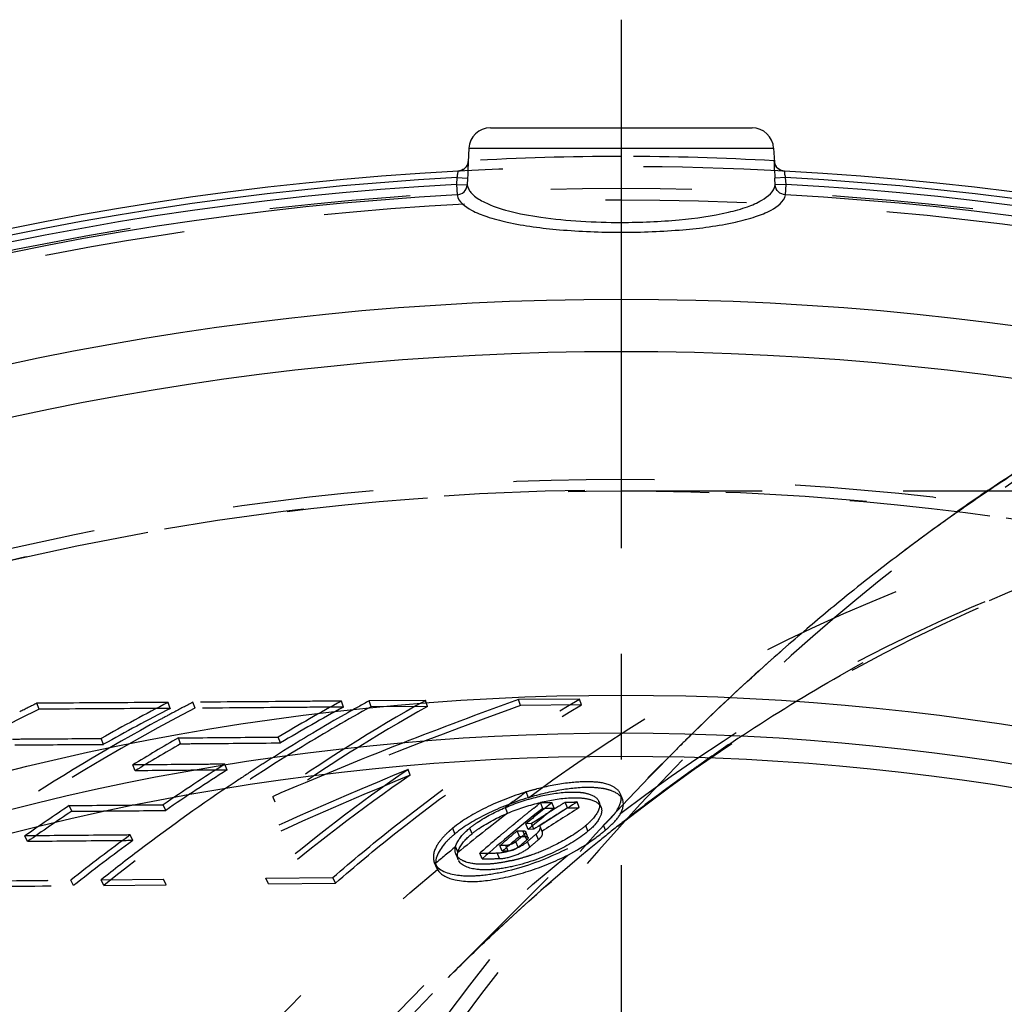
# Model space of a CAD drawing. Header units: millimetres. Extents: x 304 to 696, y 354 to 646.
# Tile 5 of 8: x 421 to 467, y 600 to 646. Entities that reach past the tile are written whole.
import ezdxf

# ---------------------------------------------------------------- set-up
doc = ezdxf.new("R2010")
doc.units = ezdxf.units.MM
doc.header["$LTSCALE"] = 65.185185
doc.linetypes.add('CENTER', pattern=[0.6, 0.375, -0.075, 0.075, -0.075])
doc.linetypes.add('HIDDEN', pattern=[0.2, 0.1, -0.1])
for name, color, linetype in [('ACHSE_S', 7, 'CONTINUOUS'), ('KOERPER', 7, 'CONTINUOUS'), ('KONST.EL_MIT_GEO', 7, 'CONTINUOUS')]:
    doc.layers.add(name, color=color, linetype=linetype)

msp = doc.modelspace()

# ---------------------------------------------------------------- linework, layer by layer
at = {"layer": 'ACHSE_S', "color": 2, "linetype": 'CENTER'}
msp.add_line((448.916, 645.9), (448.916, 354.1), dxfattribs=at)
at = {"layer": 'KOERPER', "color": 7, "linetype": 'Continuous'}
for p, q in [((441.866, 639.952), (441.833, 639.308)), ((455.966, 639.952), (456, 639.308))]:
    msp.add_line(p, q, dxfattribs=at)
at = {"layer": 'KOERPER', "color": 8, "linetype": 'HIDDEN'}
for p, q in [((448.916, 624.1), (490.762, 624.1)), ((440.927, 601.6), (451.483, 612.155))]:
    msp.add_line(p, q, dxfattribs=at)
msp.add_circle((448.916, 499.1), 139, dxfattribs=at)
msp.add_arc((448.916, 499.1), 125, 116.16598, 112.91976, dxfattribs=at)
at = {"layer": 'KONST.EL_MIT_GEO', "color": 7, "linetype": 'Continuous'}
for p, q in [((442.865, 640.9), (454.967, 640.9)), ((441.866, 639.952), (455.966, 639.952)), ((441.833, 639.32), (441.831, 639.305)), ((441.833, 639.313), (441.833, 639.31)), ((455.999, 639.31), (455.999, 639.311)), ((441.311, 638.593), (441.294, 638.275)), ((441.294, 638.275), (441.321, 637.793)), ((441.294, 638.275), (441.78, 638.252)), ((441.311, 638.593), (441.797, 638.567)), ((441.78, 638.252), (441.793, 638.249)), ((441.809, 638.567), (441.793, 638.249)), ((456.04, 638.249), (456.023, 638.567)), ((456.521, 638.593), (456.035, 638.567)), ((456.052, 638.252), (456.04, 638.249)), ((456.538, 638.275), (456.052, 638.252)), ((456.512, 637.793), (456.538, 638.275)), ((456.538, 638.275), (456.521, 638.593))]:
    msp.add_line(p, q, dxfattribs=at)
at = {"layer": 'KONST.EL_MIT_GEO', "color": 8, "linetype": 'HIDDEN'}
for p, q in [((441.833, 639.313), (441.833, 639.318)), ((421.991, 614.001), (421.888, 614.277)), ((428.056, 614.038), (427.958, 614.314)), ((429.198, 614.046), (429.1, 614.322)), ((436.061, 614.099), (435.968, 614.375)), ((439.868, 614.408), (437.248, 614.385)), ((437.34, 614.109), (437.248, 614.385)), ((439.958, 614.132), (437.34, 614.109)), ((439.958, 614.132), (439.868, 614.408)), ((446.99, 614.471), (444.169, 614.446)), ((444.257, 614.17), (444.169, 614.446)), ((447.075, 614.195), (444.257, 614.17)), ((447.075, 614.195), (446.99, 614.471)), ((433.151, 612.44), (433.051, 612.712)), ((424.965, 612.374), (424.858, 612.646)), ((428.532, 612.402), (428.428, 612.673)), ((426.427, 611.15), (426.319, 611.419)), ((430.68, 611.186), (430.575, 611.455)), ((439.156, 610.945), (439.056, 611.213)), ((432.914, 609.702), (432.806, 609.967)), ((444.618, 609.905), (444.52, 610.171)), ((448.983, 609.802), (448.884, 610.069)), ((423.497, 609.278), (423.381, 609.542)), ((427.843, 609.316), (427.731, 609.581)), ((444.867, 609.424), (445.019, 609.545)), ((445.019, 609.545), (445.183, 609.676)), ((445.242, 609.677), (445.183, 609.676)), ((445.283, 609.411), (445.183, 609.676)), ((445.811, 609.42), (445.712, 609.685)), ((446.429, 609.433), (446.329, 609.698)), ((446.973, 609.445), (446.873, 609.71)), ((447.986, 609.458), (447.886, 609.724)), ((443.659, 609.187), (443.559, 609.451)), ((444.565, 609.181), (444.63, 609.233)), ((449.472, 609.154), (449.535, 609.203)), ((443.922, 608.655), (444.013, 608.73)), ((444.77, 608.708), (444.502, 608.703)), ((444.605, 608.44), (444.502, 608.703)), ((444.943, 608.82), (444.77, 608.708)), ((444.873, 608.446), (444.77, 608.708)), ((445.116, 608.931), (444.943, 608.82)), ((445.289, 609.041), (445.116, 608.931)), ((445.269, 608.308), (445.144, 608.606)), ((445.164, 608.57), (445.144, 608.606)), ((447.377, 608.352), (447.274, 608.614)), ((448.188, 608.407), (448.096, 608.642)), ((426.318, 607.92), (426.201, 608.181)), ((441.224, 608.233), (441.12, 608.494)), ((442.016, 608.241), (441.912, 608.503)), ((444.102, 608.368), (444.371, 608.374)), ((444.206, 608.107), (444.102, 608.368)), ((444.308, 608.098), (444.441, 608.211)), ((444.545, 607.95), (444.371, 608.374)), ((444.602, 608.064), (444.498, 608.325)), ((444.873, 608.446), (444.605, 608.44)), ((445.085, 607.962), (444.98, 608.224)), ((445.268, 608.307), (445.247, 608.344)), ((421.451, 607.876), (421.331, 608.137)), ((443.396, 607.69), (443.306, 607.689)), ((443.412, 607.429), (443.306, 607.689)), ((443.576, 607.694), (443.396, 607.69)), ((443.682, 607.434), (443.576, 607.694)), ((444.15, 607.611), (444.044, 607.871)), ((444.206, 608.107), (444.474, 608.112)), ((444.22, 608.023), (444.308, 608.098)), ((444.691, 607.624), (444.586, 607.884)), ((441.248, 607.629), (441.354, 607.369)), ((441.264, 607.299), (441.37, 607.042)), ((442.476, 607.074), (442.369, 607.333)), ((443.288, 607.09), (443.181, 607.349)), ((443.682, 607.434), (443.412, 607.429)), ((440.267, 606.914), (440.375, 606.657)), ((440.269, 606.915), (440.301, 606.846)), ((440.409, 606.588), (440.301, 606.846)), ((440.377, 606.658), (440.409, 606.588)), ((423.574, 605.836), (423.451, 606.092)), ((424.859, 606.105), (427.742, 606.133)), ((424.982, 605.849), (424.859, 606.105)), ((424.982, 605.849), (427.862, 605.877)), ((427.862, 605.877), (427.742, 606.133)), ((432.476, 606.181), (435.579, 606.212)), ((432.592, 605.924), (432.476, 606.181)), ((432.592, 605.924), (435.693, 605.956)), ((435.693, 605.956), (435.579, 606.212)), ((440.918, 601.591), (440.927, 601.6))]:
    msp.add_line(p, q, dxfattribs=at)
at = {"layer": 'KONST.EL_MIT_GEO', "color": 7, "linetype": 'Continuous'}
for points in [[(441.831, 639.305), (441.828, 639.284), (441.82, 639.253), (441.808, 639.216), (441.791, 639.177), (441.77, 639.137), (441.743, 639.098), (441.712, 639.06), (441.677, 639.024), (441.636, 638.991), (441.592, 638.962), (441.543, 638.938), (441.491, 638.918), (441.436, 638.905), (441.378, 638.897), (441.37, 638.896)], [(456.023, 639.22), (456.012, 639.255), (456.005, 639.284), (456.001, 639.302)], [(456.334, 638.921), (456.282, 638.941), (456.233, 638.967), (456.189, 638.996), (456.15, 639.029), (456.115, 639.065), (456.085, 639.104), (456.059, 639.143), (456.039, 639.183), (456.023, 639.22)], [(456.463, 638.896), (456.449, 638.897), (456.39, 638.906), (456.334, 638.921)]]:
    msp.add_lwpolyline(points, dxfattribs=at)
at = {"layer": 'KONST.EL_MIT_GEO', "color": 8, "linetype": 'HIDDEN'}
msp.add_lwpolyline([(456.001, 639.302), (455.999, 639.316), (455.999, 639.32), (455.999, 639.315), (455.999, 639.311)], dxfattribs=at)
for radius in [139, 138.464, 125.536, 125]:
    msp.add_circle((448.916, 499.1), radius, dxfattribs=at)
at = {"layer": 'KONST.EL_MIT_GEO', "color": 7, "linetype": 'Continuous'}
for radius in [133.87, 131.455, 115.55, 113.8, 112.728]:
    msp.add_circle((448.916, 499.1), radius, dxfattribs=at)
for centre, radius, start, end in [((442.865, 639.9), 1, 90, 177), ((454.967, 639.9), 1, 3, 90), ((448.916, 499.1), 140, 93.09, 86.90886), ((469.98, 639.294), 13.976, 181.5781, 182.9828), ((448.916, 499.1), 139.7, 93.12069, 86.87931), ((448.916, 499.1), 139.384, 93.13465, 86.86535), ((448.916, 499.1), 138.901, 93.13465, 86.86535)]:
    msp.add_arc(centre, radius, start, end, dxfattribs=at)
at = {"layer": 'KONST.EL_MIT_GEO', "color": 8, "linetype": 'HIDDEN'}
for centre, radius, start, end in [((448.917, 516.935), 122.638, 90.00036, 93.30743), ((448.918, 517.031), 122.543, 86.69129, 90.00092), ((441.343, 639.395), 0.5, 273.0938, 357.044), ((456.489, 639.395), 0.5, 182.965, 266.951), ((448.916, 499.1), 140, 86.90886, 93.09), ((515.395, 550.647), 88.575, 122.73526, 123.93251), ((517.452, 548.133), 91.837, 124.15381, 125.27689), ((516.238, 549.394), 90.085, 123.93241, 125.0788), ((516.896, 548.454), 91.233, 125.07766, 125.67537), ((517.537, 547.564), 92.33, 125.67626, 126.70831), ((518.875, 545.782), 94.558, 126.71301, 128.89975), ((520.595, 543.644), 97.301, 128.89728, 130.42608), ((522.353, 541.581), 100.012, 130.42686, 132.09345), ((524.757, 538.933), 103.589, 132.09785, 134.48946), ((466.453, 523.929), 100.741, 116.25551, 116.76371), ((471.128, 530.356), 94.406, 117.21174, 119.34772), ((471.788, 531.954), 92.772, 117.39576, 118.02134), ((480.671, 541.679), 83.392, 119.29368, 125.02745), ((510.614, 429.052), 196.651, 109.72062, 113.27317), ((480.659, 541.587), 83.182, 119.29421, 125.02859), ((477.078, 538.86), 85.979, 118.56367, 120.80156), ((477.07, 538.771), 85.767, 118.56418, 120.8022), ((477.821, 540.548), 84.25, 118.78838, 119.5505), ((510.127, 430.523), 195.391, 109.7286, 111.42359), ((467.209, 522.394), 102.159, 116.27118, 125.35656), ((472.704, 530.175), 94.484, 117.41688, 126.86284), ((471.122, 530.285), 94.176, 117.21204, 119.34809), ((471.919, 531.707), 93.052, 118.02124, 118.45705), ((477.977, 540.272), 84.568, 119.55024, 119.90221), ((472.735, 530.264), 94.709, 118.47485, 123.45779), ((478.38, 539.582), 85.367, 119.90554, 122.33219), ((527.229, 536.41), 107.121, 134.48376, 135.00032), ((526.577, 537.06), 106.2, 134.48175, 134.99946), ((499.499, 544.891), 81.437, 123.51756, 125.01048), ((474.209, 533.268), 91.657, 119.96527, 121.4997), ((474.201, 533.192), 91.432, 119.96576, 121.50025), ((511.668, 426.594), 199.612, 111.42341, 113.27063), ((477.932, 536.523), 88.642, 122.29271, 124.4946), ((478.843, 538.841), 86.24, 122.32927, 122.90864), ((500.143, 543.966), 82.564, 125.00819, 125.49137), ((516.747, 423.058), 203.564, 112.43634, 115.92747), ((477.921, 536.441), 88.423, 122.29344, 124.49545), ((516.895, 422.597), 203.761, 112.42798, 115.9092), ((479.074, 538.485), 86.665, 122.90878, 123.64851), ((485.357, 543.858), 81.734, 124.50512, 130.3148), ((485.34, 543.763), 81.526, 124.50617, 130.31657), ((501.079, 542.668), 84.165, 125.49714, 127.76436), ((479.903, 537.263), 88.142, 123.65696, 127.17673), ((494.626, 542.317), 84.349, 126.44298, 127.25916), ((448.261, 597.707), 13.013, 104.4611, 106.7045), ((475.408, 531.396), 93.881, 123.65373, 125.17092), ((492.288, 551.121), 74.827, 128.49535, 129.68826), ((507.098, 513.413), 113.579, 122.02216, 123.0571), ((441.597, 829.379), 219.733, 270.95039, 271.07283), ((506.332, 513.433), 113.434, 121.93614, 122.14295), ((441.497, 834.339), 224.694, 271.23214, 271.37104), ((475.396, 531.324), 93.65, 123.65439, 125.17165), ((495.725, 540.75), 85.99, 127.2634, 129.21956), ((492.293, 550.077), 75.7, 128.38952, 131.15471), ((491.963, 550.616), 75.341, 128.9838, 129.30673), ((492.265, 551.018), 74.624, 128.49907, 129.69226), ((491.779, 550.843), 75.049, 128.68862, 128.92045), ((506.648, 512.787), 113.872, 121.92656, 122.8537), ((507.076, 513.304), 113.382, 122.01171, 123.04626), ((441.7, 829.477), 220.095, 270.93287, 271.07035), ((506.622, 512.974), 113.977, 122.14311, 122.55553), ((441.598, 834.564), 225.183, 271.22928, 271.36786), ((502.094, 541.345), 85.831, 127.81284, 128.30345), ((492.31, 550.194), 75.888, 129.61468, 129.92191), ((492.111, 550.435), 75.576, 129.30668, 129.52525), ((502.673, 540.614), 86.765, 128.30427, 129.15492), ((479.775, 534.812), 90.847, 126.13677, 128.31517), ((492.486, 549.984), 76.162, 129.92191, 130.22842), ((493.078, 550.173), 76.061, 130.08329, 130.87196), ((493.926, 550.947), 75.342, 130.51564, 130.91143), ((443.358, 614.159), 7.512, 308.2573, 310.0227), ((479.76, 534.734), 90.622, 126.13775, 128.31628), ((506.629, 535.946), 92.883, 129.22901, 135.02108), ((492.85, 549.556), 76.724, 130.22917, 131.14425), ((493.053, 550.073), 75.855, 130.08738, 130.87623), ((493.568, 550.484), 75.802, 130.61796, 130.7934), ((493.477, 550.46), 75.494, 130.40292, 130.79809), ((493.901, 550.846), 75.135, 130.52044, 130.91634), ((480.986, 535.818), 89.947, 127.17022, 128.60851), ((496.947, 539.373), 88.099, 129.21547, 130.01453), ((438.689, 816.541), 209.241, 271.00756, 271.22999), ((441.661, 616.253), 9.51, 287.4384, 288.8576), ((441.63, 616.335), 9.597, 288.8751, 294.5692), ((438.797, 816.748), 209.707, 271.0052, 271.22712), ((441.876, 615.464), 8.691, 282.9605, 284.5252), ((441.728, 616.033), 9.279, 284.5327, 287.4527)]:
    msp.add_arc(centre, radius, start, end, dxfattribs=at)
at = {"layer": 'KONST.EL_MIT_GEO', "color": 7, "linetype": 'Continuous'}
for points, knots in [([(441.833, 639.31), (441.831, 639.269), (441.826, 639.021), (441.82, 638.773), (441.809, 638.567)], [0, 0, 0, 0, 0.167591, 1, 1, 1, 1]), ([(441.841, 639.37), (441.836, 639.369), (441.837, 639.341), (441.834, 639.327), (441.833, 639.313)], [0, 0, 0, 0, 0.26621, 1, 1, 1, 1]), ([(455.999, 639.311), (455.999, 639.326), (455.995, 639.34), (455.996, 639.369), (455.991, 639.37)], [0, 0, 0, 0, 0.734045, 1, 1, 1, 1]), ([(456.002, 639.237), (456.002, 639.251), (456.001, 639.275), (456, 639.299), (455.999, 639.31)], [0, 0, 0, 0, 0.545015, 1, 1, 1, 1]), ([(456.009, 638.909), (456.009, 638.941), (456.006, 639.05), (456.004, 639.16), (456.002, 639.237)], [0, 0, 0, 0, 0.288818, 1, 1, 1, 1]), ([(441.37, 638.896), (441.361, 638.896), (441.356, 638.852), (441.34, 638.766), (441.327, 638.663), (441.311, 638.593)], [0, 0, 0, 0, 0.084787, 0.301403, 1, 1, 1, 1]), ([(456.521, 638.593), (456.506, 638.66), (456.476, 638.752), (456.49, 638.872), (456.466, 638.895)], [0, 0, 0, 0, 0.672222, 1, 1, 1, 1]), ([(441.321, 637.793), (441.438, 637.802), (441.674, 637.9), (441.785, 638.134), (441.793, 638.249)], [0, 0, 0, 0, 0.505396, 1, 1, 1, 1]), ([(448.916, 636.521), (449.81, 636.521), (451.473, 636.591), (453.423, 636.853), (454.702, 637.212), (455.477, 637.534), (455.985, 637.94), (456.04, 638.249)], [0, 0, 0, 0, 0.354329, 0.65836, 0.779267, 0.875765, 1, 1, 1, 1]), ([(456.512, 637.793), (456.394, 637.802), (456.158, 637.9), (456.047, 638.134), (456.04, 638.249)], [0, 0, 0, 0, 0.505394, 1, 1, 1, 1]), ([(441.321, 637.793), (441.382, 637.476), (441.933, 637.075), (442.75, 636.755), (444.115, 636.396), (446.191, 636.134), (447.963, 636.064), (448.916, 636.064)], [0, 0, 0, 0, 0.12084, 0.216955, 0.338004, 0.643412, 1, 1, 1, 1]), ([(441.961, 637.909), (441.997, 637.866), (442.18, 637.679), (442.408, 637.543), (442.592, 637.452)], [0, 0, 0, 0, 0.213069, 1, 1, 1, 1]), ([(448.916, 636.064), (449.869, 636.064), (451.64, 636.134), (453.715, 636.396), (455.081, 636.755), (455.898, 637.074), (456.45, 637.475), (456.512, 637.793)], [0, 0, 0, 0, 0.356271, 0.661656, 0.782777, 0.878997, 1, 1, 1, 1]), ([(442.592, 637.452), (442.943, 637.277), (443.807, 636.998), (445.916, 636.61), (447.674, 636.521), (448.916, 636.521)], [0, 0, 0, 0, 0.182771, 0.420252, 1, 1, 1, 1])]:
    msp.add_open_spline(points, degree=3, knots=knots, dxfattribs=at)
for points in [[(441.793, 638.249), (441.803, 638.189), (441.824, 638.13), (441.851, 638.076)], [(441.851, 638.076), (441.88, 638.016), (441.919, 637.96), (441.961, 637.909)]]:
    msp.add_open_spline(points, degree=3, dxfattribs=at)
at = {"layer": 'KONST.EL_MIT_GEO', "color": 8, "linetype": 'HIDDEN'}
for points, knots in [([(509.425, 638.1), (502.971, 638.1), (489.763, 636.227), (471.021, 628.032), (453.906, 614.886), (439.033, 597.382), (426.891, 576.202), (414.74, 543.709), (411.137, 517.005), (411.137, 499.1)], [0, 0, 0, 0, 0.103363, 0.210479, 0.324205, 0.446029, 0.57605, 0.713211, 1, 1, 1, 1]), ([(465.893, 624.131), (467.336, 625.11), (473.104, 628.786), (479.311, 631.783), (484.094, 633.536)], [0, 0, 0, 0, 0.255052, 1, 1, 1, 1]), ([(444.618, 609.905), (450.652, 614.36), (460.589, 619.794), (474.816, 623.484), (481.979, 624.1), (485.528, 624.1)], [0, 0, 0, 0, 0.512034, 0.75772, 1, 1, 1, 1]), ([(448.764, 608.586), (454.898, 613.431), (465.071, 619.381), (479.75, 623.428), (487.12, 624.1), (490.762, 624.1)], [0, 0, 0, 0, 0.515339, 0.759882, 1, 1, 1, 1]), ([(448.891, 609.185), (455.029, 613.854), (465.181, 619.567), (479.772, 623.452), (487.123, 624.1), (490.762, 624.1)], [0, 0, 0, 0, 0.512576, 0.758078, 1, 1, 1, 1]), ([(452.169, 612.835), (453.135, 613.785), (457.009, 617.447), (461.168, 620.81), (464.413, 623.106)], [0, 0, 0, 0, 0.254244, 1, 1, 1, 1]), ([(454.53, 612.787), (456.002, 613.761), (461.865, 617.375), (468.23, 620.189), (473.121, 621.709)], [0, 0, 0, 0, 0.256308, 1, 1, 1, 1]), ([(427.958, 614.314), (427.431, 614.31), (425.407, 614.296), (423.384, 614.284), (421.888, 614.277)], [0, 0, 0, 0, 0.260526, 1, 1, 1, 1]), ([(437.34, 614.109), (436.263, 613.518), (431.97, 611.035), (427.896, 608.176), (424.982, 605.849)], [0, 0, 0, 0, 0.247852, 1, 1, 1, 1]), ([(435.968, 614.375), (435.376, 614.37), (433.086, 614.351), (430.797, 614.334), (429.1, 614.322)], [0, 0, 0, 0, 0.258787, 1, 1, 1, 1]), ([(436.061, 614.099), (435.468, 614.094), (433.181, 614.075), (430.893, 614.058), (429.198, 614.046)], [0, 0, 0, 0, 0.259207, 1, 1, 1, 1]), ([(435.579, 606.212), (436.478, 606.993), (440.091, 609.998), (443.971, 612.683), (446.99, 614.471)], [0, 0, 0, 0, 0.253241, 1, 1, 1, 1]), ([(435.693, 605.956), (436.589, 606.735), (440.193, 609.732), (444.064, 612.411), (447.075, 614.195)], [0, 0, 0, 0, 0.253326, 1, 1, 1, 1]), ([(428.056, 614.038), (427.529, 614.034), (425.507, 614.021), (423.485, 614.009), (421.991, 614.001)], [0, 0, 0, 0, 0.260808, 1, 1, 1, 1]), ([(428.428, 612.673), (428.805, 612.676), (430.346, 612.689), (431.886, 612.702), (433.051, 612.712)], [0, 0, 0, 0, 0.244417, 1, 1, 1, 1]), ([(515.486, 612.9), (511.084, 612.9), (502.18, 611.925), (489.308, 607.619), (477.219, 600.655), (470.023, 594.529), (466.636, 591.142)], [0, 0, 0, 0, 0.240944, 0.485734, 0.737847, 1, 1, 1, 1]), ([(420.761, 612.619), (421.093, 612.621), (422.459, 612.629), (423.825, 612.639), (424.858, 612.646)], [0, 0, 0, 0, 0.243333, 1, 1, 1, 1]), ([(420.87, 612.347), (421.202, 612.349), (422.567, 612.358), (423.932, 612.367), (424.965, 612.374)], [0, 0, 0, 0, 0.243151, 1, 1, 1, 1]), ([(428.532, 612.402), (428.908, 612.404), (430.448, 612.417), (431.987, 612.43), (433.151, 612.44)], [0, 0, 0, 0, 0.24415, 1, 1, 1, 1]), ([(451.483, 612.155), (437.807, 598.48), (422.235, 571.421), (411.925, 531.742), (410.101, 510.058), (410.101, 499.1)], [0, 0, 0, 0, 0.472264, 0.732411, 1, 1, 1, 1]), ([(430.575, 611.455), (430.213, 611.452), (428.794, 611.44), (427.375, 611.428), (426.319, 611.419)], [0, 0, 0, 0, 0.255067, 1, 1, 1, 1]), ([(430.68, 611.186), (430.318, 611.183), (428.901, 611.171), (427.483, 611.159), (426.427, 611.15)], [0, 0, 0, 0, 0.255313, 1, 1, 1, 1]), ([(448.883, 610.069), (448.816, 610.248), (448.378, 610.56), (447.509, 610.67), (446.339, 610.605), (445.477, 610.428), (445.011, 610.308)], [0, 0, 0, 0, 0.141149, 0.35307, 0.645343, 1, 1, 1, 1]), ([(444.52, 610.171), (443.878, 609.979), (442.692, 609.517), (441.584, 608.872), (441.12, 608.494)], [0, 0, 0, 0, 0.528364, 1, 1, 1, 1]), ([(443.559, 609.451), (444.038, 609.654), (444.972, 609.962), (446.121, 610.169), (446.922, 610.173), (447.442, 610.103), (447.813, 609.912), (447.885, 609.724)], [0, 0, 0, 0, 0.343514, 0.645205, 0.767608, 0.866654, 1, 1, 1, 1]), ([(448.983, 609.802), (448.909, 610.001), (448.557, 610.226), (448.035, 610.344), (447.248, 610.406), (446.086, 610.283), (445.128, 610.058), (444.618, 609.905)], [0, 0, 0, 0, 0.138861, 0.237551, 0.356866, 0.651545, 1, 1, 1, 1]), ([(448.096, 608.642), (448.361, 608.87), (448.768, 609.252), (448.959, 609.869), (448.883, 610.069)], [0, 0, 0, 0, 0.619431, 1, 1, 1, 1]), ([(423.381, 609.542), (423.737, 609.545), (425.186, 609.558), (426.636, 609.571), (427.731, 609.581)], [0, 0, 0, 0, 0.244904, 1, 1, 1, 1]), ([(444.618, 609.905), (443.955, 609.707), (442.771, 609.243), (441.669, 608.595), (441.224, 608.233)], [0, 0, 0, 0, 0.547259, 1, 1, 1, 1]), ([(443.659, 609.187), (444.124, 609.384), (445.051, 609.689), (446.192, 609.902), (447.008, 609.908), (447.534, 609.839), (447.914, 609.648), (447.986, 609.458)], [0, 0, 0, 0, 0.333209, 0.640642, 0.763715, 0.865802, 1, 1, 1, 1]), ([(447.885, 609.724), (447.909, 609.663), (447.941, 609.303), (447.677, 609.003), (447.477, 608.802)], [0, 0, 0, 0, 0.185942, 1, 1, 1, 1]), ([(448.891, 609.185), (448.92, 609.239), (449.008, 609.428), (449.035, 609.661), (448.983, 609.802)], [0, 0, 0, 0, 0.288765, 1, 1, 1, 1]), ([(423.497, 609.278), (423.852, 609.281), (425.3, 609.293), (426.749, 609.306), (427.843, 609.316)], [0, 0, 0, 0, 0.24467, 1, 1, 1, 1]), ([(441.912, 608.503), (442.022, 608.593), (442.535, 608.968), (443.106, 609.258), (443.559, 609.451)], [0, 0, 0, 0, 0.224061, 1, 1, 1, 1]), ([(442.016, 608.241), (442.123, 608.328), (442.634, 608.703), (443.203, 608.993), (443.659, 609.187)], [0, 0, 0, 0, 0.21755, 1, 1, 1, 1]), ([(447.986, 609.458), (448.048, 609.294), (447.891, 608.816), (447.576, 608.522), (447.377, 608.352)], [0, 0, 0, 0, 0.401248, 1, 1, 1, 1]), ([(448.188, 608.407), (448.267, 608.473), (448.529, 608.704), (448.775, 608.966), (448.891, 609.184)], [0, 0, 0, 0, 0.294194, 1, 1, 1, 1]), ([(440.301, 606.846), (440.508, 606.485), (441.363, 606.267), (442.446, 606.293), (444.031, 606.558), (445.989, 607.261), (447.481, 608.114), (448.096, 608.642)], [0, 0, 0, 0, 0.147848, 0.261242, 0.398148, 0.711829, 1, 1, 1, 1]), ([(447.274, 608.614), (447.166, 608.521), (446.651, 608.128), (446.078, 607.816), (445.62, 607.607)], [0, 0, 0, 0, 0.221229, 1, 1, 1, 1]), ([(426.201, 608.181), (425.786, 608.177), (424.163, 608.162), (422.539, 608.148), (421.331, 608.137)], [0, 0, 0, 0, 0.255548, 1, 1, 1, 1]), ([(441.224, 608.233), (441.071, 608.108), (440.637, 607.721), (440.215, 607.039), (440.375, 606.657)], [0, 0, 0, 0, 0.323145, 1, 1, 1, 1]), ([(441.12, 608.494), (441.062, 608.447), (440.854, 608.269), (440.661, 608.071), (440.54, 607.914)], [0, 0, 0, 0, 0.274147, 1, 1, 1, 1]), ([(440.918, 601.59), (441.548, 602.22), (444.06, 604.664), (446.712, 606.966), (448.764, 608.586)], [0, 0, 0, 0, 0.254038, 1, 1, 1, 1]), ([(441.248, 607.629), (441.265, 607.7), (441.406, 608.045), (441.683, 608.314), (441.912, 608.503)], [0, 0, 0, 0, 0.195604, 1, 1, 1, 1]), ([(441.354, 607.369), (441.372, 607.444), (441.516, 607.788), (441.791, 608.056), (442.016, 608.241)], [0, 0, 0, 0, 0.20901, 1, 1, 1, 1]), ([(447.377, 608.352), (446.943, 607.98), (445.83, 607.333), (444.339, 606.788), (443.064, 606.57), (442.203, 606.544), (441.495, 606.74), (441.37, 607.042)], [0, 0, 0, 0, 0.263381, 0.584905, 0.730139, 0.849661, 1, 1, 1, 1]), ([(444.371, 608.374), (444.386, 608.374), (444.431, 608.373), (444.487, 608.354), (444.498, 608.325)], [0, 0, 0, 0, 0.340631, 1, 1, 1, 1]), ([(444.488, 608.265), (444.483, 608.256), (444.468, 608.236), (444.451, 608.219), (444.441, 608.211)], [0, 0, 0, 0, 0.453978, 1, 1, 1, 1]), ([(444.498, 608.325), (444.502, 608.317), (444.503, 608.295), (444.494, 608.275), (444.488, 608.265)], [0, 0, 0, 0, 0.442609, 1, 1, 1, 1]), ([(444.98, 608.224), (445.016, 608.254), (445.109, 608.341), (445.197, 608.489), (445.165, 608.57)], [0, 0, 0, 0, 0.34806, 1, 1, 1, 1]), ([(445.085, 607.962), (445.12, 607.992), (445.213, 608.079), (445.301, 608.226), (445.269, 608.308)], [0, 0, 0, 0, 0.344686, 1, 1, 1, 1]), ([(446.447, 607.254), (446.596, 607.329), (447.139, 607.628), (447.653, 607.979), (448.009, 608.261)], [0, 0, 0, 0, 0.267734, 1, 1, 1, 1]), ([(426.318, 607.92), (425.903, 607.916), (424.281, 607.901), (422.659, 607.887), (421.451, 607.876)], [0, 0, 0, 0, 0.255814, 1, 1, 1, 1]), ([(440.54, 607.914), (440.472, 607.826), (440.274, 607.541), (440.174, 607.138), (440.267, 606.914)], [0, 0, 0, 0, 0.314805, 1, 1, 1, 1]), ([(443.181, 607.349), (443.429, 607.354), (443.927, 607.486), (444.391, 607.715), (444.586, 607.884)], [0, 0, 0, 0, 0.49018, 1, 1, 1, 1]), ([(444.044, 607.871), (444.029, 607.858), (443.954, 607.804), (443.869, 607.766), (443.802, 607.742)], [0, 0, 0, 0, 0.220704, 1, 1, 1, 1]), ([(444.474, 608.112), (444.491, 608.112), (444.535, 608.111), (444.591, 608.092), (444.602, 608.064)], [0, 0, 0, 0, 0.349699, 1, 1, 1, 1]), ([(444.602, 608.064), (444.613, 608.037), (444.587, 607.988), (444.556, 607.959), (444.545, 607.95)], [0, 0, 0, 0, 0.660197, 1, 1, 1, 1]), ([(490.762, 374.1), (485.934, 374.1), (476.117, 375.252), (461.928, 380.343), (448.575, 388.62), (431.921, 403.955), (415.285, 429.923), (403.769, 466.923), (401.015, 507.069), (406.327, 540.352), (415.153, 564.899), (426.201, 586.222), (437.655, 600.049), (446.447, 607.254)], [0, 0, 0, 0, 0.050198, 0.101683, 0.155522, 0.21242, 0.335866, 0.470744, 0.611435, 0.750659, 0.817638, 0.881835, 1, 1, 1, 1]), ([(440.409, 606.588), (440.569, 606.312), (441.437, 605.975), (442.877, 606.049), (444.652, 606.461), (445.86, 606.957), (446.447, 607.254)], [0, 0, 0, 0, 0.150451, 0.385942, 0.689881, 1, 1, 1, 1]), ([(441.743, 606.928), (441.686, 606.947), (441.497, 607.021), (441.319, 607.165), (441.264, 607.3)], [0, 0, 0, 0, 0.293837, 1, 1, 1, 1]), ([(443.288, 607.09), (443.552, 607.096), (444.049, 607.232), (444.508, 607.465), (444.691, 607.624)], [0, 0, 0, 0, 0.521598, 1, 1, 1, 1]), ([(444.15, 607.611), (444.122, 607.587), (443.98, 607.498), (443.814, 607.437), (443.682, 607.434)], [0, 0, 0, 0, 0.214626, 1, 1, 1, 1]), ([(442.926, 606.845), (442.81, 606.834), (442.416, 606.811), (442.01, 606.84), (441.743, 606.928)], [0, 0, 0, 0, 0.292161, 1, 1, 1, 1]), ([(443.826, 606.994), (443.748, 606.976), (443.45, 606.912), (443.149, 606.865), (442.926, 606.845)], [0, 0, 0, 0, 0.26332, 1, 1, 1, 1]), ([(397.139, 499.1), (397.139, 509.807), (398.587, 525.818), (403.434, 546.359), (409.957, 565.4), (421.062, 586.644), (433.567, 600.844), (440.409, 606.588)], [0, 0, 0, 0, 0.269429, 0.401523, 0.530434, 0.775188, 1, 1, 1, 1]), ([(415.894, 606.024), (416.501, 606.029), (419.02, 606.051), (421.539, 606.074), (423.451, 606.092)], [0, 0, 0, 0, 0.24113, 1, 1, 1, 1]), ([(416.023, 605.768), (416.629, 605.773), (419.146, 605.795), (421.663, 605.818), (423.574, 605.836)], [0, 0, 0, 0, 0.240761, 1, 1, 1, 1]), ([(403.409, 499.1), (403.409, 509.034), (405.062, 528.69), (414.407, 564.661), (428.522, 589.192), (440.918, 601.59)], [0, 0, 0, 0, 0.267583, 0.527723, 1, 1, 1, 1])]:
    msp.add_open_spline(points, degree=3, knots=knots, dxfattribs=at)
for points in [[(447.477, 608.802), (447.413, 608.736), (447.345, 608.674), (447.274, 608.614)], [(443.802, 607.742), (443.729, 607.716), (443.653, 607.696), (443.576, 607.694)], [(441.264, 607.3), (441.223, 607.401), (441.221, 607.522), (441.248, 607.629)], [(441.37, 607.042), (441.328, 607.143), (441.328, 607.263), (441.354, 607.369)]]:
    msp.add_open_spline(points, degree=3, dxfattribs=at)

doc.saveas('drawing.dxf')
